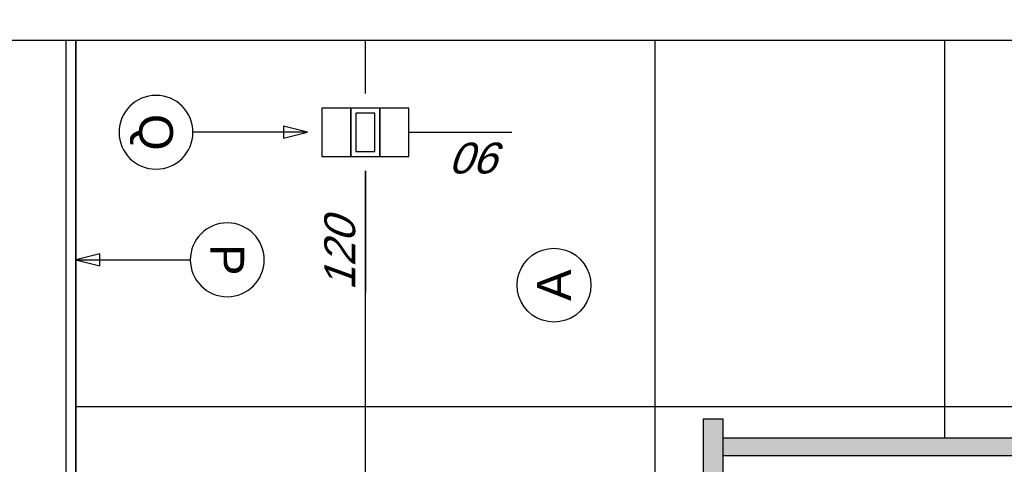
# Model space of a CAD drawing. Extents: x 1 to 126, y -14 to 17.
# Tile 6 of 131: x 21.225 to 22.244, y -1.771 to -1.31. Entities that reach past the tile are written whole.
import ezdxf
from ezdxf.enums import TextEntityAlignment as Align

# ---------------------------------------------------------------- set-up
doc = ezdxf.new("R2010")
doc.units = 0
doc.set_wipeout_variables(frame=1)
doc.header["$PDMODE"] = 3
doc.linetypes.add('HIDDEN2', pattern=[0.1875, 0.125, -0.0625])
for name, color, linetype in [('0A-ALBA-2', 2, 'Continuous'), ('A-ALBA-0', 9, 'Continuous'), ('A-ALBA-1', 1, 'Continuous'), ('A-ANNO-SIMB @ 20', 2, 'Continuous'), ('A-ANOT-COTA-ACUM', 1, 'Continuous'), ('E-ELEC', 1, 'Continuous')]:
    doc.layers.add(name, color=color, linetype=linetype)
doc.styles.add('BIS-ANOT', font='swiss.ttf')
doc.styles.add('BIS-COTA-ACUM', font='swissi.ttf', dxfattribs={"oblique": 20})
doc.styles.add('E5-100', font='micross.ttf')
doc.dimstyles.new('BIS-COTA-ACUM', dxfattribs={"dimscale": 0.9, "dimtxt": 0.0016, "dimasz": 0.001, "dimexe": 0.0035, "dimexo": 0, "dimgap": 0.0005, "dimtad": 1, "dimdec": 1, "dimlfac": 100, "dimrnd": 1, "dimzin": 9, "dimdsep": 46, "dimtxsty": 'BIS-COTA-ACUM', "dimblk1": 'MARK1', "dimblk2": 'MARK2', "dimsah": 1, "dimcen": 0, "dimclrd": 1, "dimclre": 256, "dimclrt": 256, "dimaunit": 1, "dimadec": 0, "dimazin": 0, "dimtfac": 1, "dimtdec": 1, "dimtix": 1, "dimtmove": 2, "dimatfit": 3, "dimldrblk": 'MARK1', "dimfxl": 1, "dimtolj": 1, "dimarcsym": 1})

# ---------------------------------------------------------------- blocks, each defined once
blk = doc.blocks.new('CE02 2')
blk.add_wipeout([(-0.83, -0.6), (-0.85, -0.6), (-0.85, -0.02), (-0.9, -0.02), (-0.9, 0), (0, 0), (0, -0.53), (-0.1, -0.53), (-0.1, -0.58), (-0.83, -0.58)]).translate(0, 0, -0.0005)
h = blk.add_hatch(color=252)
h.dxf.hatch_style = 1
h.paths.add_polyline_path([(-0.85, -0.02), (-0.85, 0), (-0.9, 0), (-0.9, -0.02)])
h = blk.add_hatch(color=252)
h.dxf.hatch_style = 1
h.paths.add_polyline_path([(-0.83, -0.6), (-0.83, 0), (-0.85, 0), (-0.85, -0.6)])
h = blk.add_hatch(color=252)
h.dxf.hatch_style = 1
h.paths.add_polyline_path([(-0.83, -0.018), (-0.83, 0), (-0.1, 0), (-0.1, -0.018)])
h = blk.add_hatch(color=251)
h.dxf.hatch_style = 1
h.paths.add_polyline_path([(0, -0.53), (0, 0), (-0.1, 0), (-0.1, -0.53)])
h = blk.add_hatch(color=252)
h.dxf.hatch_style = 1
h.paths.add_polyline_path([(-0.1, -0.562), (-0.1, -0.018), (-0.118, -0.018), (-0.118, -0.562)])
h = blk.add_hatch(color=252)
h.dxf.hatch_style = 1
h.paths.add_polyline_path([(-0.1, -0.562), (-0.1, -0.58), (-0.83, -0.58), (-0.83, -0.562)])
at = {"elevation": -0.0005}
for points in [[(-0.85, -0.02), (-0.85, 0), (-0.9, 0), (-0.9, -0.02)], [(-0.83, -0.6), (-0.83, 0), (-0.85, 0), (-0.85, -0.6)], [(-0.83, -0.018), (-0.83, 0), (-0.1, 0), (-0.1, -0.018)], [(-0.1, -0.562), (-0.1, -0.018), (-0.118, -0.018), (-0.118, -0.562)], [(-0.1, -0.562), (-0.1, -0.58), (-0.83, -0.58), (-0.83, -0.562)]]:
    blk.add_lwpolyline(points, close=True, dxfattribs=at)
blk.add_lwpolyline([(0, -0.53), (0, 0), (-0.1, 0), (-0.1, -0.53)], close=True)
blk = doc.blocks.new('*U75')
at = {"color": 0}
blk.add_lwpolyline([(0.84125, 0), (0, 0), (0, 2.135), (0.84125, 2.135)], close=True, dxfattribs=at)
blk = doc.blocks.new('A-ANNO-NOM-2')
blk.add_wipeout([(0, -0.001913), (0.000299, -0.00189), (0.000591, -0.00182), (0.000869, -0.001705), (0.001125, -0.001548), (0.001353, -0.001353), (0.001548, -0.001125), (0.001705, -0.000869), (0.00182, -0.000591), (0.00189, -0.000299), (0.001913, 0), (0.00189, 0.000299), (0.00182, 0.000591), (0.001705, 0.000869), (0.001548, 0.001125), (0.001353, 0.001353), (0.001125, 0.001548), (0.000869, 0.001705), (0.000591, 0.00182), (0.000299, 0.00189), (0, 0.001913), (-0.000299, 0.00189), (-0.000591, 0.00182), (-0.000869, 0.001705), (-0.001125, 0.001548), (-0.001353, 0.001353), (-0.001548, 0.001125), (-0.001705, 0.000869), (-0.00182, 0.000591), (-0.00189, 0.000299), (-0.001913, 0), (-0.00189, -0.000299), (-0.00182, -0.000591), (-0.001705, -0.000869), (-0.001548, -0.001125), (-0.001353, -0.001353), (-0.001125, -0.001548), (-0.000869, -0.001705), (-0.000591, -0.00182), (-0.000299, -0.00189)])
blk.add_lwpolyline([(0, -0.001913), (0.000299, -0.00189), (0.000591, -0.00182), (0.000869, -0.001705), (0.001125, -0.001548), (0.001353, -0.001353), (0.001548, -0.001125), (0.001705, -0.000869), (0.00182, -0.000591), (0.00189, -0.000299), (0.001913, 0), (0.00189, 0.000299), (0.00182, 0.000591), (0.001705, 0.000869), (0.001548, 0.001125), (0.001353, 0.001353), (0.001125, 0.001548), (0.000869, 0.001705), (0.000591, 0.00182), (0.000299, 0.00189), (0, 0.001913), (-0.000299, 0.00189), (-0.000591, 0.00182), (-0.000869, 0.001705), (-0.001125, 0.001548), (-0.001353, 0.001353), (-0.001548, 0.001125), (-0.001705, 0.000869), (-0.00182, 0.000591), (-0.00189, 0.000299), (-0.001913, 0), (-0.00189, -0.000299), (-0.00182, -0.000591), (-0.001705, -0.000869), (-0.001548, -0.001125), (-0.001353, -0.001353), (-0.001125, -0.001548), (-0.000869, -0.001705), (-0.000591, -0.00182), (-0.000299, -0.00189)], close=True)
at = {"color": 1, "linetype": 'Continuous', "style": 'E5-100'}
blk.add_attdef('LETRA', text='', height=0.00175, dxfattribs=at).set_placement((0, 0), align=Align.MIDDLE_CENTER)
blk = doc.blocks.new('*U53')
blk.add_lwpolyline([(0, 0.007846), (0.000312, 0.006596), (-0.000313, 0.006596)], close=True)
blk.add_wipeout([(0, -0.001913), (0.000299, -0.00189), (0.000591, -0.00182), (0.000869, -0.001705), (0.001125, -0.001548), (0.001353, -0.001353), (0.001548, -0.001125), (0.001705, -0.000869), (0.00182, -0.000591), (0.00189, -0.000299), (0.001913, 0), (0.00189, 0.000299), (0.00182, 0.000591), (0.001705, 0.000869), (0.001548, 0.001125), (0.001353, 0.001353), (0.001125, 0.001548), (0.000869, 0.001705), (0.000591, 0.00182), (0.000299, 0.00189), (0, 0.001913), (-0.000299, 0.00189), (-0.000591, 0.00182), (-0.000869, 0.001705), (-0.001125, 0.001548), (-0.001353, 0.001353), (-0.001548, 0.001125), (-0.001705, 0.000869), (-0.00182, 0.000591), (-0.00189, 0.000299), (-0.001913, 0), (-0.00189, -0.000299), (-0.00182, -0.000591), (-0.001705, -0.000869), (-0.001548, -0.001125), (-0.001353, -0.001353), (-0.001125, -0.001548), (-0.000869, -0.001705), (-0.000591, -0.00182), (-0.000299, -0.00189)])
at = {"linetype": 'Continuous'}
blk.add_line((0, 0.007846), (0, 0.001913), dxfattribs=at)
blk.add_circle((0, 0), 0.001913)
at = {"color": 1, "linetype": 'Continuous', "style": 'E5-100'}
blk.add_attdef('LETRA', text='', height=0.00175, dxfattribs=at).set_placement((0, 0), align=Align.MIDDLE_CENTER)
blk = doc.blocks.new('*U55')
blk.add_lwpolyline([(0, -0.007846), (-0.000312, -0.006596), (0.000313, -0.006596)], close=True)
blk.add_wipeout([(0, -0.001913), (0.000299, -0.00189), (0.000591, -0.00182), (0.000869, -0.001705), (0.001125, -0.001548), (0.001353, -0.001353), (0.001548, -0.001125), (0.001705, -0.000869), (0.00182, -0.000591), (0.00189, -0.000299), (0.001913, 0), (0.00189, 0.000299), (0.00182, 0.000591), (0.001705, 0.000869), (0.001548, 0.001125), (0.001353, 0.001353), (0.001125, 0.001548), (0.000869, 0.001705), (0.000591, 0.00182), (0.000299, 0.00189), (0, 0.001913), (-0.000299, 0.00189), (-0.000591, 0.00182), (-0.000869, 0.001705), (-0.001125, 0.001548), (-0.001353, 0.001353), (-0.001548, 0.001125), (-0.001705, 0.000869), (-0.00182, 0.000591), (-0.00189, 0.000299), (-0.001913, 0), (-0.00189, -0.000299), (-0.00182, -0.000591), (-0.001705, -0.000869), (-0.001548, -0.001125), (-0.001353, -0.001353), (-0.001125, -0.001548), (-0.000869, -0.001705), (-0.000591, -0.00182), (-0.000299, -0.00189)])
at = {"linetype": 'Continuous'}
blk.add_line((0, -0.007846), (0, -0.001913), dxfattribs=at)
blk.add_circle((0, 0), 0.001913)
at = {"color": 1, "linetype": 'Continuous', "style": 'E5-100'}
blk.add_attdef('LETRA', text='', height=0.00175, dxfattribs=at).set_placement((0, 0), align=Align.MIDDLE_CENTER)
blk = doc.blocks.new('EL-3 LLAVES BIPOLAR')
at = {"linetype": 'ByBlock'}
blk.add_wipeout([(63.9348, 13.8976), (63.9348, 13.9776), (63.8148, 13.9776), (63.8148, 13.8976)], dxfattribs=at)
for points in [[(63.8598, 13.9126), (63.8598, 13.9626), (63.8298, 13.9626), (63.8298, 13.9126)], [(63.8898, 13.9126), (63.8898, 13.9626), (63.8598, 13.9626), (63.8598, 13.9126)], [(63.9198, 13.9126), (63.9198, 13.9626), (63.8898, 13.9626), (63.8898, 13.9126)], [(63.8847, 13.9177), (63.8847, 13.9576), (63.8648, 13.9576), (63.8648, 13.9177)]]:
    blk.add_lwpolyline(points, close=True, dxfattribs=at)
blk = doc.blocks.new('*D301')
at = {"layer": 'A-ANOT-COTA-ACUM', "lineweight": -2, "transparency": 16777216}
blk.add_line((21.5826, -1.4667), (21.5826, -1.5927), dxfattribs=at)
at = {"layer": 'Defpoints', "color": 0, "transparency": 16777216}
for p in [(21.5826, -1.4667), (21.5826, -1.5043), (25.0807, -2.5365)]:
    blk.add_point(p, dxfattribs=at)
at = {"layer": 'A-ANOT-COTA-ACUM', "transparency": 16777216, "insert": (21.5562, -1.5535), "char_height": 0.032, "attachment_point": 5, "rotation": 90, "style": 'BIS-COTA-ACUM'}
blk.add_mtext('\\A1;120', dxfattribs=at)
blk = doc.blocks.new('MARK1')
at = {"color": 0}
for p, q in [((1, 0), (-1, 0)), ((0, 1.5), (0, -1.5))]:
    blk.add_line(p, q, dxfattribs=at)
blk.add_lwpolyline([(0.5, 0.5), (-0.5, -0.5)], dxfattribs=at)
blk = doc.blocks.new('MARK2')
at = {"color": 0}
for p, q in [((1, 0), (-1, 0)), ((0, 1.5), (0, -1.5))]:
    blk.add_line(p, q, dxfattribs=at)
blk.add_lwpolyline([(0.5, 0.5), (-0.5, -0.5)], dxfattribs=at)
blk = doc.blocks.new('*D302')
at = {"layer": 'A-ANOT-COTA-ACUM', "lineweight": -2, "transparency": 16777216}
blk.add_line((21.6276, -1.4267), (21.7342, -1.4267), dxfattribs=at)
at = {"layer": 'Defpoints', "color": 0, "transparency": 16777216}
for p in [(21.6276, -1.4267), (21.6654, -1.4267), (25.0807, -2.5365)]:
    blk.add_point(p, dxfattribs=at)
at = {"layer": 'A-ANOT-COTA-ACUM', "transparency": 16777216, "insert": (21.7048, -1.4532), "char_height": 0.032, "attachment_point": 5, "rotation": 180, "style": 'BIS-COTA-ACUM'}
blk.add_mtext('\\A1;90', dxfattribs=at)

msp = doc.modelspace()

# ---------------------------------------------------------------- hatches: boundary and pattern name
at = {"layer": 'A-ALBA-0'}
h = msp.add_hatch(dxfattribs=at)
h.set_pattern_fill('_USER', color=256, scale=0.6, angle=180, pattern_type=0)
h.set_pattern_definition([(180, (21.2826, -2.31145), (-8e-16, -0.6), [])])
h.paths.add_polyline_path([(22.7826, -2.3115), (21.2826, -2.3115), (21.2826, -1.3315), (22.7826, -1.3315)])
h = msp.add_hatch(dxfattribs=at)
h.set_pattern_fill('_USER', color=256, scale=0.3, angle=270, pattern_type=0)
h.set_pattern_definition([(270, (21.28263, -2.31145), (0.3, -4e-16), [])])
h.paths.add_polyline_path([(22.7826, -2.3115), (21.2826, -2.3115), (21.2826, -1.3315), (22.7826, -1.3315)])

# ---------------------------------------------------------------- linework, layer by layer
at = {"layer": 'A-ALBA-1'}
for p, q in [((21.2726, -2.3265), (21.2726, -1.3315)), ((21.2826, -2.3115), (21.2826, -1.3315))]:
    msp.add_line(p, q, dxfattribs=at)

# ---------------------------------------------------------------- block references
at = {"layer": 'A-ALBA-1', "rotation": 90.00000000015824}
msp.add_blockref('*U75', (22.7826, -1.3315), dxfattribs=at)

# ---------------------------------------------------------------- next in the draw order: block references
at = {"layer": '0A-ALBA-2', "xscale": -1, "rotation": 180}
msp.add_blockref('CE02 2', (22.7826, -2.3238), dxfattribs=at)
at = {"layer": 'A-ANNO-SIMB @ 20', "linetype": 'Continuous'}
ref = msp.add_blockref('*U55', (21.3657, -1.4267), dxfattribs=dict(at, xscale=-20, yscale=20, zscale=20, rotation=89.99999999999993))
ref.add_attrib('LETRA', 'Q', dxfattribs={"layer": '0', "color": 1, "linetype": 'Continuous', "height": 0.035, "rotation": 270, "style": 'E5-100'}).set_placement((21.3657, -1.4267), align=Align.MIDDLE_CENTER)
ref = msp.add_blockref('*U53', (21.4395, -1.5589), dxfattribs=dict(at, xscale=-20, yscale=20, zscale=20, rotation=89.99999999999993))
ref.add_attrib('LETRA', 'P', dxfattribs={"layer": '0', "color": 1, "linetype": 'Continuous', "height": 0.035, "rotation": 270, "style": 'E5-100'}).set_placement((21.4395, -1.5589), align=Align.MIDDLE_CENTER)
ref = msp.add_blockref('A-ANNO-NOM-2', (21.7779, -1.5852), dxfattribs=dict(at, xscale=-20, yscale=20, zscale=20, rotation=89.99999999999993))
ref.add_attrib('LETRA', 'A', dxfattribs={"layer": '0', "color": 1, "linetype": 'Continuous', "height": 0.035, "rotation": 90, "style": 'BIS-ANOT'}).set_placement((21.7779, -1.5852), align=Align.MIDDLE_CENTER)

# ---------------------------------------------------------------- next in the draw order: block references
at = {"layer": 'E-ELEC', "linetype": 'HIDDEN2'}
msp.add_blockref('EL-3 LLAVES BIPOLAR', (-42.2922, -15.3644), dxfattribs=at)

# ---------------------------------------------------------------- next in the draw order: dimensions: what is measured, and where the dimension line sits
at = {"layer": 'A-ANOT-COTA-ACUM'}
for feature_location, offset, dtype, text, picture, middle in [((21.6276, -1.4267), (0.0378, 0), 1, '90', '*D302', (21.7048, -1.4532)), ((21.5826, -1.4667), (0, -0.0375), 0, '120', '*D301', (21.5562, -1.5535))]:
    dim = msp.add_ordinate_dim(feature_location=feature_location, offset=offset, dtype=dtype, origin=(25.0807, -2.5365), text=text, dimstyle='BIS-COTA-ACUM', override={"dimscale": 0, "dimtix": 1, "dimtofl": 1, "dimtmove": 2, "dimatfit": 3}, dxfattribs=at)
    dim.commit()
    dim.dimension.update_dxf_attribs({"geometry": picture, "text_midpoint": middle})

doc.saveas('drawing.dxf')
